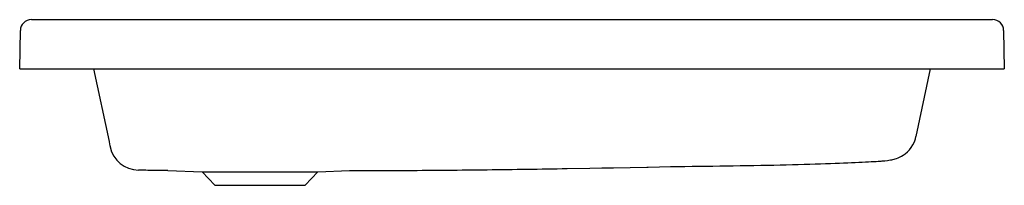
# Model space of a CAD drawing. Header units: millimetres. Extents: x 1693.668 to 1694.47, y 1498.241 to 1498.376.
import ezdxf

# ---------------------------------------------------------------- set-up
doc = ezdxf.new("R2010")
doc.units = ezdxf.units.MM
doc.layers.add('SANINDUSA', color=3, linetype='Continuous')

msp = doc.modelspace()

# ---------------------------------------------------------------- linework, layer by layer
at = {"layer": 'SANINDUSA'}
for p, q in [((1693.67797, 1498.37607), (1694.09433, 1498.37607)), ((1694.09433, 1498.37607), (1694.46028, 1498.37607)), ((1693.66842, 1498.33607), (1693.66897, 1498.36723)), ((1694.46928, 1498.36723), (1694.46982, 1498.33607)), ((1693.66842, 1498.33607), (1693.67342, 1498.33607)), ((1693.67342, 1498.33607), (1694.09488, 1498.33607)), ((1693.72854, 1498.33607), (1693.74116, 1498.27668)), ((1694.09488, 1498.33607), (1694.46982, 1498.33607)), ((1694.39795, 1498.28075), (1694.40971, 1498.33607)), ((1693.78899, 1498.25311), (1693.81703, 1498.25213)), ((1693.81703, 1498.25213), (1693.82738, 1498.24103)), ((1693.81703, 1498.25213), (1693.91122, 1498.25213)), ((1693.90086, 1498.24103), (1693.91122, 1498.25213)), ((1693.91122, 1498.25213), (1693.93699, 1498.25303)), ((1693.82738, 1498.24103), (1693.90086, 1498.24103))]:
    msp.add_line(p, q, dxfattribs=at)
at = {"layer": 'SANINDUSA', "flags": 128}
for points in [[(1693.74116, 1498.27668), (1693.74158, 1498.27469), (1693.74186, 1498.27338), (1693.74201, 1498.27266), (1693.74209, 1498.27229)], [(1694.37472, 1498.2614), (1694.37579, 1498.26152), (1694.37721, 1498.26173), (1694.3782, 1498.2619), (1694.37914, 1498.26209), (1694.38009, 1498.26232), (1694.38108, 1498.2626), (1694.38214, 1498.26294), (1694.38331, 1498.26338), (1694.38461, 1498.26395), (1694.38604, 1498.26468), (1694.38759, 1498.26562), (1694.38926, 1498.26681), (1694.39096, 1498.26828), (1694.39261, 1498.27001), (1694.39413, 1498.27197), (1694.39547, 1498.27411), (1694.39659, 1498.27642), (1694.39746, 1498.27885), (1694.39792, 1498.28075)], [(1693.93699, 1498.25303), (1693.94656, 1498.25305), (1693.98391, 1498.25321)], [(1694.11399, 1498.25472), (1694.13235, 1498.25504), (1694.14213, 1498.25522), (1694.15179, 1498.25541), (1694.17893, 1498.25594)], [(1694.17893, 1498.25594), (1694.17996, 1498.25596), (1694.18909, 1498.25614), (1694.1981, 1498.25631), (1694.20393, 1498.25641)]]:
    msp.add_lwpolyline(points, dxfattribs=at)
at = {"layer": 'SANINDUSA'}
for centre, radius, start, end in [((1693.67797, 1498.36707), 0.009, 90, 179), ((1694.46028, 1498.36707), 0.009, 1, 90), ((1693.76555, 1498.27737), 0.024, 191.98545, 268.70545), ((1693.93302, 1507.79405), 9.54098, 270.305611, 270.695478), ((1693.91418, 1509.71225), 11.45927, 270.673253, 270.999117)]:
    msp.add_arc(centre, radius, start, end, dxfattribs=at)
for points, knots in [([(1694.20393, 1498.25641), (1694.21972, 1498.25657), (1694.2514, 1498.25695), (1694.29342, 1498.25778), (1694.32958, 1498.25886), (1694.35546, 1498.25997), (1694.36927, 1498.26079), (1694.37114, 1498.26094), (1694.37472, 1498.2614)], [0.2783201, 0.2783201, 0.2783201, 0.2783201, 0.4058595, 0.5455776, 0.6849072, 0.8184869, 0.951847, 1, 1, 1, 1]), ([(1693.789, 1498.25311), (1693.78504, 1498.25311), (1693.78107, 1498.25313), (1693.77314, 1498.25322), (1693.76917, 1498.25329), (1693.7652, 1498.25338)], [0, 0, 0, 0, 0.5, 0.5, 1, 1, 1, 1])]:
    msp.add_open_spline(points, degree=3, knots=knots, dxfattribs=at)

doc.saveas('drawing.dxf')
